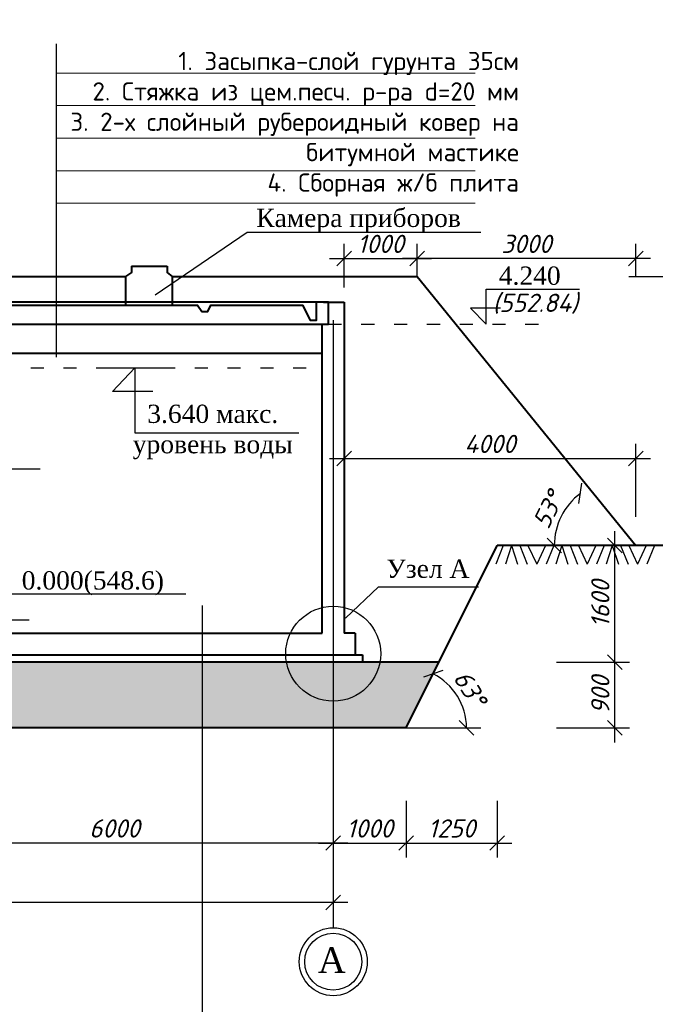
# Model space of a CAD drawing. Header units: millimetres. Extents: x -3143211 to -2549809, y 1060331 to 1394375.
# Tile 119 of 145: x -3037265 to -3028546, y 1293974 to 1307480. Entities that reach past the tile are written whole.
import ezdxf

# ---------------------------------------------------------------- set-up
doc = ezdxf.new("R2010")
doc.units = ezdxf.units.MM
doc.linetypes.add('ACAD_ISO03W100', pattern=[30, 12, -18])
for name, color, linetype in [('01_Red', 7, 'Continuous'), ('ось', 1, 'ACAD_ISO03W100'), ('размер', 34, 'Continuous'), ('РУССКИЙ', 3, 'Continuous'), ('шрифт', 1, 'Continuous')]:
    doc.layers.add(name, color=color, linetype=linetype)
doc.layers.add('Сплошная толстая', color=7, linetype='Continuous', lineweight=40)
doc.styles.get("Standard").update_dxf_attribs({"font": 'isocpeui.ttf'})
doc.styles.add('Times New Romans', font='times.ttf', dxfattribs={"height": 300})
doc.dimstyles.new('STANDARD-100', dxfattribs={"dimtxt": 250, "dimasz": 200, "dimexe": 200, "dimexo": 200, "dimgap": 75, "dimtad": 1, "dimdec": 0, "dimzin": 0, "dimdsep": 46, "dimtxsty": 'Standard', "dimblk": 'OBLIQUE', "dimcen": 0.09, "dimdle": 200, "dimadec": 0, "dimazin": 0, "dimtfac": 1, "dimtdec": 0, "dimtofl": 0, "dimtmove": 0, "dimatfit": 3, "dimldrblk": 'OBLIQUE', "dimfxl": 1, "dimtolj": 1, "dimtzin": 0, "dimarcsym": 0})

# ---------------------------------------------------------------- blocks, each defined once
blk = doc.blocks.new('_Oblique')
at = {"color": 0, "linetype": 'ByBlock', "lineweight": -2}
blk.add_line((-0.5, -0.5), (0.5, 0.5), dxfattribs=at)
blk = doc.blocks.new('*D217')
at = {"layer": 'Defpoints', "color": 0, "transparency": 16777216}
for p in [(-3038964, 1296186), (-3038964, 1296186), (-3032964, 1296186)]:
    blk.add_point(p, dxfattribs=at)
at = {"layer": 'размер', "color": 0, "lineweight": -2, "transparency": 16777216}
blk.add_line((-3032764, 1296186), (-3039164, 1296186), dxfattribs=at)
at = {"layer": 'размер', "color": 0, "lineweight": -2, "transparency": 16777216, "xscale": 200, "yscale": 200, "zscale": 200, "rotation": 180}
blk.add_blockref('_Oblique', (-3038964, 1296186), dxfattribs=at)
at = {"layer": 'размер', "color": 0, "lineweight": -2, "transparency": 16777216, "xscale": 200, "yscale": 200, "zscale": 200}
blk.add_blockref('_Oblique', (-3032964, 1296186), dxfattribs=at)
at = {"layer": 'размер', "color": 0, "transparency": 16777216, "insert": (-3035964, 1296386), "char_height": 250, "width": 744.55, "attachment_point": 5}
blk.add_mtext('\\A1;6000', dxfattribs=at)
blk = doc.blocks.new('*D222')
at = {"layer": 'Defpoints', "color": 0, "transparency": 16777216}
for p in [(-3044964, 1295369), (-3044964, 1295369), (-3032964, 1295369)]:
    blk.add_point(p, dxfattribs=at)
at = {"layer": 'размер', "color": 0, "lineweight": -2, "transparency": 16777216}
blk.add_line((-3032764, 1295369), (-3045164, 1295369), dxfattribs=at)
at = {"layer": 'размер', "color": 0, "lineweight": -2, "transparency": 16777216, "xscale": 200, "yscale": 200, "zscale": 200, "rotation": 180}
blk.add_blockref('_Oblique', (-3044964, 1295369), dxfattribs=at)
at = {"layer": 'размер', "color": 0, "lineweight": -2, "transparency": 16777216, "xscale": 200, "yscale": 200, "zscale": 200}
blk.add_blockref('_Oblique', (-3032964, 1295369), dxfattribs=at)
at = {"layer": 'размер', "color": 0, "transparency": 16777216, "insert": (-3038964, 1295569), "char_height": 250, "attachment_point": 5}
blk.add_mtext('\\A1;12000', dxfattribs=at)
blk = doc.blocks.new('*D201')
at = {"color": 0, "lineweight": -2, "transparency": 16777216}
for p, q in [((-3032814, 1300661), (-3032814, 1301661)), ((-3028814, 1300661), (-3028814, 1301661)), ((-3033014, 1301461), (-3028614, 1301461))]:
    blk.add_line(p, q, dxfattribs=at)
at = {"layer": 'Defpoints', "color": 0, "transparency": 16777216}
for p in [(-3028814, 1301461), (-3032814, 1300266), (-3028814, 1300266)]:
    blk.add_point(p, dxfattribs=at)
at = {"color": 0, "lineweight": -2, "transparency": 16777216, "xscale": 200, "yscale": 200, "zscale": 200, "rotation": 180}
blk.add_blockref('_Oblique', (-3032814, 1301461), dxfattribs=at)
at = {"color": 0, "lineweight": -2, "transparency": 16777216, "xscale": 200, "yscale": 200, "zscale": 200}
blk.add_blockref('_Oblique', (-3028814, 1301461), dxfattribs=at)
at = {"color": 0, "transparency": 16777216, "insert": (-3030814, 1301661), "char_height": 250, "attachment_point": 5}
blk.add_mtext('\\A1;4000', dxfattribs=at)
blk = doc.blocks.new('*D202')
at = {"color": 0, "lineweight": -2, "transparency": 16777216}
for p, q in [((-3032964, 1296766), (-3032964, 1295986)), ((-3031964, 1296766), (-3031964, 1295986)), ((-3033164, 1296186), (-3031764, 1296186))]:
    blk.add_line(p, q, dxfattribs=at)
at = {"layer": 'Defpoints', "color": 0, "transparency": 16777216}
for p in [(-3032964, 1296966), (-3031964, 1296966), (-3031964, 1296186)]:
    blk.add_point(p, dxfattribs=at)
at = {"color": 0, "lineweight": -2, "transparency": 16777216, "xscale": 200, "yscale": 200, "zscale": 200, "rotation": 180}
blk.add_blockref('_Oblique', (-3032964, 1296186), dxfattribs=at)
at = {"color": 0, "lineweight": -2, "transparency": 16777216, "xscale": 200, "yscale": 200, "zscale": 200}
blk.add_blockref('_Oblique', (-3031964, 1296186), dxfattribs=at)
at = {"color": 0, "transparency": 16777216, "insert": (-3032464, 1296386), "char_height": 250, "width": 692.65, "attachment_point": 5}
blk.add_mtext('\\A1;1000', dxfattribs=at)
blk = doc.blocks.new('*D203')
at = {"color": 0, "lineweight": -2, "transparency": 16777216}
for p, q in [((-3031964, 1296766), (-3031964, 1295986)), ((-3030714, 1296766), (-3030714, 1295986)), ((-3032164, 1296186), (-3030514, 1296186))]:
    blk.add_line(p, q, dxfattribs=at)
at = {"layer": 'Defpoints', "color": 0, "transparency": 16777216}
for p in [(-3031964, 1296966), (-3030714, 1296966), (-3030714, 1296186)]:
    blk.add_point(p, dxfattribs=at)
at = {"color": 0, "lineweight": -2, "transparency": 16777216, "xscale": 200, "yscale": 200, "zscale": 200, "rotation": 180}
blk.add_blockref('_Oblique', (-3031964, 1296186), dxfattribs=at)
at = {"color": 0, "lineweight": -2, "transparency": 16777216, "xscale": 200, "yscale": 200, "zscale": 200}
blk.add_blockref('_Oblique', (-3030714, 1296186), dxfattribs=at)
at = {"color": 0, "transparency": 16777216, "insert": (-3031339, 1296386), "char_height": 250, "width": 692.65, "attachment_point": 5}
blk.add_mtext('\\A1;1250', dxfattribs=at)
blk = doc.blocks.new('*D246')
at = {"color": 0, "lineweight": -2, "transparency": 16777216}
blk.add_arc((-3029034, 1300266), 897, 126.9978, 180, dxfattribs=at)
at = {"layer": 'Defpoints', "color": 0, "transparency": 16777216}
for p in [(-3031814, 1303956), (-3029766, 1300785), (-3030714, 1300266), (-3029034, 1300266), (-3025960, 1300266)]:
    blk.add_point(p, dxfattribs=at)
at = {"color": 0, "lineweight": -2, "transparency": 16777216, "xscale": 200, "yscale": 200, "zscale": 200}
for p, rotation in [((-3029574, 1300982), 36.99778602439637), ((-3029931, 1300266), 270.0000000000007)]:
    blk.add_blockref('_Oblique', p, dxfattribs=dict(at, rotation=rotation))
at = {"color": 0, "transparency": 16777216, "insert": (-3030016, 1300755), "char_height": 250, "attachment_point": 5, "rotation": 63.4989}
blk.add_mtext('\\A1;53°', dxfattribs=at)
blk = doc.blocks.new('*D252')
at = {"color": 0, "lineweight": -2, "transparency": 16777216}
for p, q in [((-3032814, 1303806), (-3032814, 1304405)), ((-3031814, 1304156), (-3031814, 1304405)), ((-3033014, 1304205), (-3031614, 1304205))]:
    blk.add_line(p, q, dxfattribs=at)
at = {"layer": 'Defpoints', "color": 0, "transparency": 16777216}
for p in [(-3031814, 1304205), (-3031814, 1303956), (-3032814, 1303606)]:
    blk.add_point(p, dxfattribs=at)
at = {"color": 0, "lineweight": -2, "transparency": 16777216, "xscale": 200, "yscale": 200, "zscale": 200, "rotation": 180}
blk.add_blockref('_Oblique', (-3032814, 1304205), dxfattribs=at)
at = {"color": 0, "lineweight": -2, "transparency": 16777216, "xscale": 200, "yscale": 200, "zscale": 200}
blk.add_blockref('_Oblique', (-3031814, 1304205), dxfattribs=at)
at = {"color": 0, "transparency": 16777216, "insert": (-3032314, 1304405), "char_height": 250, "attachment_point": 5}
blk.add_mtext('\\A1;{\\fISOCPEUR|b0|i1|c238|p34;1000}', dxfattribs=at)
blk = doc.blocks.new('*D204')
at = {"color": 0, "lineweight": -2, "transparency": 16777216}
for p, q in [((-3029100, 1297566), (-3029100, 1298866)), ((-3029900, 1298666), (-3028900, 1298666)), ((-3029900, 1297766), (-3028900, 1297766))]:
    blk.add_line(p, q, dxfattribs=at)
at = {"layer": 'Defpoints', "color": 0, "transparency": 16777216}
for p in [(-3030776, 1298666), (-3029100, 1298666), (-3031638, 1297766)]:
    blk.add_point(p, dxfattribs=at)
at = {"color": 0, "lineweight": -2, "transparency": 16777216, "xscale": 200, "yscale": 200, "zscale": 200}
for p, rotation in [((-3029100, 1298666), 90), ((-3029100, 1297766), 270)]:
    blk.add_blockref('_Oblique', p, dxfattribs=dict(at, rotation=rotation))
at = {"color": 0, "transparency": 16777216, "insert": (-3029300, 1298216), "char_height": 250, "width": 563.3, "attachment_point": 5, "rotation": 90}
blk.add_mtext('\\A1;900', dxfattribs=at)
blk = doc.blocks.new('*D205')
at = {"color": 0, "lineweight": -2, "transparency": 16777216}
for p, q in [((-3029100, 1298466), (-3029100, 1300466)), ((-3029314, 1300266), (-3028900, 1300266)), ((-3029900, 1298666), (-3028900, 1298666))]:
    blk.add_line(p, q, dxfattribs=at)
at = {"layer": 'Defpoints', "color": 0, "transparency": 16777216}
for p in [(-3029514, 1300266), (-3029100, 1300266), (-3030739, 1298666)]:
    blk.add_point(p, dxfattribs=at)
at = {"color": 0, "lineweight": -2, "transparency": 16777216, "xscale": 200, "yscale": 200, "zscale": 200}
for p, rotation in [((-3029100, 1300266), 90), ((-3029100, 1298666), 270)]:
    blk.add_blockref('_Oblique', p, dxfattribs=dict(at, rotation=rotation))
at = {"color": 0, "transparency": 16777216, "insert": (-3029300, 1299466), "char_height": 250, "attachment_point": 5, "rotation": 90, "bg_fill": 3, "box_fill_scale": 1.1, "bg_fill_color": 256, "bg_fill_true_color": 13158600, "bg_fill_transparency": 0}
blk.add_mtext('\\A1;{\\fISOCPEUR|b0|i1|c238|p34;1}600', dxfattribs=at)
blk = doc.blocks.new('*D206')
at = {"color": 0, "lineweight": -2, "transparency": 16777216}
for p, q in [((-3028109, 1300466), (-3028109, 1297566)), ((-3028239, 1300266), (-3027909, 1300266)), ((-3028396, 1297766), (-3027909, 1297766))]:
    blk.add_line(p, q, dxfattribs=at)
at = {"layer": 'Defpoints', "color": 0, "transparency": 16777216}
for p in [(-3028439, 1300266), (-3028596, 1297766), (-3028109, 1297766)]:
    blk.add_point(p, dxfattribs=at)
at = {"color": 0, "lineweight": -2, "transparency": 16777216, "xscale": 200, "yscale": 200, "zscale": 200}
for p, rotation in [((-3028109, 1300266), 90), ((-3028109, 1297766), 270)]:
    blk.add_blockref('_Oblique', p, dxfattribs=dict(at, rotation=rotation))
at = {"color": 0, "transparency": 16777216, "insert": (-3028309, 1299016), "char_height": 250, "attachment_point": 5, "rotation": 90}
blk.add_mtext('\\A1;2500', dxfattribs=at)
blk = doc.blocks.new('*D207')
at = {"color": 0, "lineweight": -2, "transparency": 16777216}
for p, q in [((-3028109, 1304156), (-3028109, 1300066)), ((-3028909, 1303956), (-3027909, 1303956)), ((-3028412, 1300266), (-3027909, 1300266))]:
    blk.add_line(p, q, dxfattribs=at)
at = {"layer": 'Defpoints', "color": 0, "transparency": 16777216}
for p in [(-3031814, 1303956), (-3028612, 1300266), (-3028109, 1300266)]:
    blk.add_point(p, dxfattribs=at)
at = {"color": 0, "lineweight": -2, "transparency": 16777216, "xscale": 200, "yscale": 200, "zscale": 200}
for p, rotation in [((-3028109, 1303956), 90), ((-3028109, 1300266), 270)]:
    blk.add_blockref('_Oblique', p, dxfattribs=dict(at, rotation=rotation))
at = {"color": 0, "transparency": 16777216, "insert": (-3028309, 1302111), "char_height": 250, "attachment_point": 5, "rotation": 90}
blk.add_mtext('\\A1;3690', dxfattribs=at)
blk = doc.blocks.new('*D209')
at = {"color": 0, "lineweight": -2, "transparency": 16777216}
for p, q in [((-3031814, 1303950), (-3031814, 1304405)), ((-3028814, 1303950), (-3028814, 1304405)), ((-3028614, 1304205), (-3032014, 1304205))]:
    blk.add_line(p, q, dxfattribs=at)
at = {"layer": 'Defpoints', "color": 0, "transparency": 16777216}
for p in [(-3031814, 1304205), (-3031814, 1303750), (-3028814, 1303750)]:
    blk.add_point(p, dxfattribs=at)
at = {"color": 0, "lineweight": -2, "transparency": 16777216, "xscale": 200, "yscale": 200, "zscale": 200, "rotation": 180}
blk.add_blockref('_Oblique', (-3031814, 1304205), dxfattribs=at)
at = {"color": 0, "lineweight": -2, "transparency": 16777216, "xscale": 200, "yscale": 200, "zscale": 200}
blk.add_blockref('_Oblique', (-3028814, 1304205), dxfattribs=at)
at = {"color": 0, "transparency": 16777216, "insert": (-3030314, 1304405), "char_height": 250, "attachment_point": 5}
blk.add_mtext('\\A1;3000', dxfattribs=at)
blk = doc.blocks.new('*D266')
at = {"color": 0, "lineweight": -2, "transparency": 16777216}
blk.add_arc((-3031964, 1297766), 828, 360, 63.4309, dxfattribs=at)
at = {"layer": 'Defpoints', "color": 0, "transparency": 16777216}
for p in [(-3030714, 1300266), (-3031191, 1298065), (-3031964, 1297766), (-3031964, 1297766), (-3030941, 1297766)]:
    blk.add_point(p, dxfattribs=at)
at = {"color": 0, "lineweight": -2, "transparency": 16777216, "xscale": 200, "yscale": 200, "zscale": 200}
for p, rotation in [((-3031593, 1298507), 153.4309148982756), ((-3031136, 1297766), 269.9999999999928)]:
    blk.add_blockref('_Oblique', p, dxfattribs=dict(at, rotation=rotation))
at = {"color": 0, "transparency": 16777216, "insert": (-3031089, 1298307), "char_height": 250, "width": 535.27, "attachment_point": 5, "rotation": 301.7155}
blk.add_mtext('\\A1;63°', dxfattribs=at)

msp = doc.modelspace()

# ---------------------------------------------------------------- hatches: boundary and pattern name
at = {"layer": '01_Red'}
h = msp.add_hatch(dxfattribs=at)
h.set_pattern_fill('GRAVEL', color=251, scale=15)
h.set_pattern_definition([(228.0127875, (-30733.192, -18479.115), (-3048.00000024, -3428.99999979), [51.258216, -5074.572546]), (184.969741, (-30767.482, -18517.215), (4571.99999819, 381.000021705), [87.96071, -8708.107334]), (132.5104471, (-30855.112, -18524.835), (3810.00000161, -4190.99999854), [62.02223, -6140.20842]), (267.273689, (-31003.702, -18620.085), (381.0000008, 7619.99999996), [80.10068, -7929.965614]), (292.8336542, (-31007.512, -18700.095), (-1905.00000016, 4571.99999993), [78.545055, -7775.97116]), (357.273689, (-30977.032, -18772.485), (-7619.99999996, 381.0000008), [80.10068, -7929.965614]), (37.69424047, (-30897.022, -18776.295), (-4952.99999978, -3810.000000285), [105.92905, -10486.967297]), (72.25532837, (-30813.202, -18711.525), (2667.00000072, 8381.99999977), [100.00793, -9900.78849]), (121.4295656, (-30782.722, -18616.275), (-3048.00000043, 4952.99999973), [80.37195, -7956.831855]), (175.2363583, (-30824.632, -18547.695), (4190.99999994, -381.00000066), [91.75699, -4496.090542]), (222.3974378, (-30916.072, -18540.075), (-4571.999999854, -4191.00000016), [118.66169, -11747.515877]), (138.8140748, (-30626.512, -18623.895), (-2666.99999984, 2286.0000002), [40.50068, -4009.584874]), (171.4692344, (-30656.992, -18597.225), (4953.00000013, -761.99999914), [77.052297, -7628.19585]), (225, (-30733.2, -18585.8), (-5e-14, -381), [53.8814, -484.933966]), (203.1985905, (-30759.86, -18540.075), (1905.00000005, 761.9999999), [29.0162, -2872.593355]), (291.8014095, (-30786.53, -18551.505), (-381.0000001, 1143), [41.034843, -2010.71295]), (30.9637565, (-30771.29, -18589.605), (1143, 762), [66.64795, -2154.944723]), (161.565051, (-30714.14, -18555.31), (762, -381), [48.19307, -1156.634718]), (16.3895403, (-31007.512, -18551.505), (3810, 1143), [67.5132, -6683.824]), (70.3461759, (-30942.742, -18532.455), (-1524.00000014, -4190.99999995), [56.63984, -5607.33235]), (293.1985905, (-30714.14, -18479.115), (-761.9999999, 1905.00000005), [58.032015, -2843.57754]), (343.6104597, (-30691.282, -18532.455), (-3810.00000008, 1142.99999973), [67.5132, -6683.824]), (339.4439548, (-31007.512, -18787.725), (-1905, 762), [65.10528, -3190.160147]), (294.7751406, (-30946.552, -18810.585), (-1905.00000227, 4190.99999897), [54.55082, -5400.539007]), (66.8014095, (-30710.33, -18860.115), (761.9999999, 1905.00000005), [58.032015, -2843.57754]), (17.35402464, (-30687.472, -18806.775), (-4952.9999999, -1524.00000032), [63.86741, -6322.856397]), (69.4439548, (-30897.022, -18860.115), (-762, -1905), [32.55264, -3222.712787]), (101.3099325, (-30733.19, -18860.115), (-381, 1524), [19.42719, -1923.299245]), (165.9637565, (-30737, -18841.065), (1143, -381), [78.545055, -1492.35819]), (186.00900596, (-30813.202, -18822.015), (3809.99999998, 381.0000002), [72.79005, -7206.20473]), (303.6900675, (-30771.29, -18623.89), (-381, 762), [54.94858, -1318.766454]), (353.1572266, (-30740.812, -18669.615), (6477.00000004, -761.99999966), [95.933514, -9497.40136]), (60.9453959, (-30645.562, -18681.045), (-1524.00000004, -2666.99999998), [39.226236, -3883.408848]), (90, (-30626.5, -18646.75), (-381, 381), [22.86, -358.14]), (120.2564372, (-30820.822, -18810.585), (1523.99999981, -2667.0000001), [52.930044, -5240.091116]), (48.0127875, (-30847.492, -18764.865), (3048.00000025, 3428.99999978), [102.51643, -5023.31433]), (0, (-30778.9, -18688.66), (381, 381), [99.06, -281.94]), (325.3048465, (-30679.852, -18688.665), (3810.00000144, -2666.99999794), [60.241434, -5963.89751]), (254.0546041, (-30630.32, -18722.955), (-381, -1524), [55.47436, -2718.247506]), (207.64597536, (-30645.562, -18776.295), (-7239.000000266, -3809.999999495), [90.321765, -8941.869663]), (175.42607874, (-30725.572, -18818.205), (-4953, 381), [95.55442, -9459.87697])])
h.paths.add_polyline_path([(-3046413.96098, 1298666.10087), (-3045963.88177, 1297766.10087), (-3031963.88177, 1297766.10087), (-3031513.80256, 1298666.10087)])

# ---------------------------------------------------------------- linework, layer by layer
at = {"color": 0, "lineweight": 9}
for p, q in [((-3036758.08296, 1306747.40888), (-3031015.86052, 1306747.40888)), ((-3036758.08296, 1306301.11794), (-3031015.86052, 1306301.11794)), ((-3036758.08296, 1305854.82701), (-3031015.86052, 1305854.82701)), ((-3036758.08296, 1305408.53607), (-3031015.86052, 1305408.53607)), ((-3036758.08296, 1304962.24513), (-3031015.86052, 1304962.24513))]:
    msp.add_line(p, q, dxfattribs=at)
at = {"color": 0}
for p, q in [((-3029361.7716, 1300265.66089), (-3029481.65572, 1300011.04432)), ((-3029248.36761, 1300265.66089), (-3029352.05106, 1300009.4259)), ((-3029136.01455, 1300265.66089), (-3029219.47666, 1300012.60559)), ((-3029136.01455, 1300265.66089), (-3029052.55243, 1300012.60559)), ((-3029023.66148, 1300265.66089), (-3028919.97804, 1300009.4259)), ((-3028910.25749, 1300265.66089), (-3028790.37337, 1300011.04432)), ((-3028670.48926, 1300265.66089), (-3028790.37337, 1300011.04432)), ((-3028557.08526, 1300265.66089), (-3028660.76871, 1300009.4259))]:
    msp.add_line(p, q, dxfattribs=at)
msp.add_line((-3031963.88177, 1297766.10087), (-3030941.18473, 1297766.10087))
msp.add_lwpolyline([(-3036183.94749, 1302705.83903), (-3035186.13205, 1302705.83903)], dxfattribs=at)
msp.add_circle((-3032963.88177, 1298782.66089), 651.59525, dxfattribs=at)
at = {"layer": 'ось', "color": 0, "ltscale": 15}
for points in [[(-3033028.77441, 1303305.38178), (-3029961.68126, 1303305.38178)], [(-3044763.67136, 1302705.83903), (-3033113.88177, 1302705.83903)]]:
    msp.add_lwpolyline(points, dxfattribs=at)
at = {"layer": 'размер', "color": 0}
msp.add_lwpolyline([(-3032963.88177, 1303359.91458), (-3032963.88177, 1295023.90783)], dxfattribs=at)
at = {"layer": 'Сплошная толстая', "color": 0}
for p, q in [((-3046113.9084, 1303955.7466), (-3035814.44105, 1303955.7466)), ((-3035171.4766, 1303955.7466), (-3031813.85515, 1303955.7466)), ((-3031813.85515, 1303955.7466), (-3028813.85515, 1300265.66089)), ((-3033098.78277, 1303605.7466), (-3032813.6065, 1303605.7466)), ((-3032813.6065, 1303605.7466), (-3032813.6065, 1299065.9716)), ((-3033113.88177, 1299065.83903), (-3033113.88177, 1303305.38178)), ((-3044763.67136, 1302905.83903), (-3033113.88177, 1302905.83903)), ((-3031963.88177, 1297766.10087), (-3030713.88177, 1300265.66089)), ((-3025959.95438, 1300265.66089), (-3030713.88177, 1300265.66089)), ((-3044763.67136, 1299065.83903), (-3033113.88177, 1299065.83903)), ((-3032664.07843, 1299065.9716), (-3032813.6065, 1299065.9716)), ((-3032664.07843, 1299065.9716), (-3032664.07843, 1298765.66089)), ((-3031513.80256, 1298666.10087), (-3046413.96098, 1298666.10087)), ((-3045363.68511, 1298765.66089), (-3032564.07843, 1298765.66089)), ((-3032564.07843, 1298765.66089), (-3032564.07843, 1298665.79134)), ((-3031963.88177, 1297766.10087), (-3045963.88177, 1297766.10087))]:
    msp.add_line(p, q, dxfattribs=at)
for points in [[(-3035729.51597, 1304098.49058), (-3035729.51597, 1304011.84754), (-3035814.44105, 1303955.7466), (-3035814.44105, 1303559.21062)], [(-3035729.51597, 1304098.49058), (-3035240.66887, 1304100.93144)], [(-3035240.66887, 1304100.93144), (-3035240.66887, 1304013.25222), (-3035171.4766, 1303955.7466), (-3035171.4766, 1303559.21062)], [(-3033028.77441, 1303305.38178), (-3033028.77441, 1303605.7466), (-3044738.82844, 1303605.7466), (-3044738.82844, 1303360.38178)], [(-3037563.4188, 1303562.75755), (-3034825.37887, 1303562.75755), (-3034764.04205, 1303475.4149), (-3034684.18928, 1303475.4149), (-3034644.84136, 1303562.13548), (-3033384.69233, 1303562.13548), (-3033281.93048, 1303360.38178), (-3033194.36254, 1303360.38178), (-3033194.36254, 1303605.7466)], [(-3044898.35609, 1303305.38178), (-3033028.77441, 1303305.38178)]]:
    msp.add_lwpolyline(points, dxfattribs=at)
at = {"layer": 'шрифт', "color": 0}
msp.add_line((-3034760.89281, 1299445.31281), (-3034760.89281, 1291857.57668), dxfattribs=at)
for points in [[(-3036758.08296, 1302850.27753), (-3036758.08296, 1307147.95952)], [(-3035406.98247, 1303707.69829), (-3034145.83906, 1304567.39506), (-3030939.74157, 1304567.39506)], [(-3030667.14473, 1303524.32277), (-3031078.98441, 1303524.32277), (-3030864.82784, 1303305.38178), (-3030864.82784, 1303782.18227), (-3029587.32898, 1303782.18227)], [(-3038840.53108, 1302971.35848), (-3038142.19826, 1301317.6211), (-3036983.7743, 1301317.6211)], [(-3035440.37027, 1302379.95461), (-3035990.87576, 1302379.95461), (-3035685.03977, 1302705.83903), (-3035685.03977, 1301814.65488), (-3033437.67552, 1301814.65488)], [(-3037133.03278, 1299242.83385), (-3037663.40881, 1299242.83385), (-3037438.63978, 1299065.83903), (-3037438.63978, 1299603.33001), (-3034987.37569, 1299603.33001)], [(-3032794.08261, 1299271.37733), (-3032345.02265, 1299698.78952), (-3030971.25195, 1299698.78952)]]:
    msp.add_lwpolyline(points, dxfattribs=at)
for radius in [466.08319, 391.08319]:
    msp.add_circle((-3032963.88177, 1294557.82464), radius, dxfattribs=at)

# ---------------------------------------------------------------- texts
at = {"char_height": 250}
for s, insert, width, attachment_point in [('\\pi-750,l750,t750;{\\fISOCPEUR|b0|i0|c204|p34;1.^IЗасыпка-слой гурунта 35см\\P2.^IСтяжка из цем.песч. р-ра d=20 мм\\P3.^I2-х слойный рубероидный ковер на битумной мастике\\P4.^IСборная ж/б плита}', (-3030415.23371, 1307038.22008), 6196.2197121, 3), ('(552.84)', (-3030777.7033, 1303721.11912), 1207.3613788, 1), ('\\pi-750,l750,t750;{\\fISOCPEUR|b0|i0|c204|p34;\\C0;\\P\\C256;1.^IГрунтовая подушка из суглинки-900мм с уплотнения послойна послойном укатками через каждый 300 мм.}', (-3107182.48028, 1294766.72868), 9176.1944576, 1)]:
    msp.add_mtext(s, dxfattribs=dict(at, insert=insert, width=width, attachment_point=attachment_point))
at = {"layer": 'шрифт', "color": 0, "attachment_point": 2}
for s, insert, char_height, width in [('{\\fTimes New Roman|b0|i0|c204|p18;Камера приборов}', (-3032616.87459, 1304886.72408), 250, 3618.3965469), ('{\\fTimes New Roman|b0|i0|c0|p18;4.240}', (-3030268.75572, 1304093.99806), 250, 6005.0000133), ('{\\fTimes New Roman|b0|i0|c0|p18;3.640 \\fTimes New Roman|b0|i0|c204|p18;макс. уровень воды}', (-3034616.6676, 1302198.85642), 250, 2647.8192351), ('{\\fTimes New Roman|b0|i0|c204|p18;Узел А}', (-3031665.74822, 1300073.72989), 250, 2647.8192351), ('{\\fTimes New Roman|b0|i0|c204|p18;0.000(548.6)}', (-3036261.54367, 1299913.89549), 250, 1801.3464311), ('{\\fTimes New Roman|b0|i0|c204|p18;А}', (-3032982.8439, 1294754.99888), 350, 219.0010815)]:
    msp.add_mtext(s, dxfattribs=dict(at, insert=insert, char_height=char_height, width=width))

# ---------------------------------------------------------------- dimensions: what is measured, and where the dimension line sits
for base, p1, p2, text, picture, middle in [((-3031814.31062, 1304205.47612), (-3032813.6065, 1303605.7466), (-3031814.31062, 1303955.7466), '{\\fISOCPEUR|b0|i1|c238|p34;1000}', '*D252', (-3032313.95856, 1304405.47612)), ((-3028813.85515, 1301460.97553), (-3032813.85515, 1300265.66089), (-3028813.85515, 1300265.66089), '4000', '*D201', (-3030813.85515, 1301660.97553))]:
    dim = msp.add_linear_dim(base=base, p1=p1, p2=p2, text=text, dimstyle='STANDARD-100', override={"dimfxl": 800, "dimfxlon": 1})
    dim.commit()
    dim.dimension.update_dxf_attribs({"geometry": picture, "text_midpoint": middle})
for base, p1, p2, picture, middle in [((-3031813.85515, 1304205.47612), (-3028813.85515, 1303750.23268), (-3031813.85515, 1303750.23268), '*D209', (-3030313.85515, 1304405.47612)), ((-3031963.88177, 1296185.82388), (-3032963.88177, 1296966.10087), (-3031963.88177, 1296966.10087), '*D202', (-3032463.88177, 1296385.82388)), ((-3030713.88177, 1296185.82388), (-3031963.88177, 1296966.10087), (-3030713.88177, 1296966.10087), '*D203', (-3031338.88177, 1296385.82388))]:
    dim = msp.add_linear_dim(base=base, p1=p1, p2=p2, dimstyle='STANDARD-100', override={"dimfxl": 800, "dimfxlon": 1})
    dim.commit()
    dim.dimension.update_dxf_attribs({"geometry": picture, "text_midpoint": middle})
dim = msp.add_angular_dim_2l(base=(-3029766.00645, 1300784.721), line1=((-3025959.95438, 1300265.66089), (-3030713.88177, 1300265.66089)), line2=((-3029033.85515, 1300265.66089), (-3031814.31062, 1303955.7466)), dimstyle='STANDARD-100', override={"dimfxl": 800, "dimfxlon": 1})
dim.commit()
dim.dimension.update_dxf_attribs({"geometry": '*D246', "text_midpoint": (-3030016.01754, 1300755.37269)})
for base, p1, p2, picture, middle in [((-3028109.35725, 1297766.10087), (-3028438.56029, 1300265.66089), (-3028595.8338, 1297766.10087), '*D206', (-3028309.35725, 1299015.88088)), ((-3029100.21464, 1298666.10087), (-3031638.14358, 1297766.10087), (-3030775.84459, 1298666.10087), '*D204', (-3029300.21464, 1298216.10087))]:
    dim = msp.add_linear_dim(base=base, p1=p1, p2=p2, angle=90, dimstyle='STANDARD-100', override={"dimfxl": 800, "dimfxlon": 1})
    dim.commit()
    dim.dimension.update_dxf_attribs({"geometry": picture, "text_midpoint": middle})
at = {"layer": 'размер', "color": 0}
for base, p1, p2, text, picture, middle in [((-3038963.88177, 1296185.82388), (-3032963.88177, 1296185.82388), (-3038963.88177, 1296185.82388), '6000', '*D217', (-3035963.88177, 1296385.82388)), ((-3044963.88177, 1295369.40828), (-3032963.88177, 1295369.40828), (-3044963.88177, 1295369.40828), '12000', '*D222', (-3038963.88177, 1295569.40828))]:
    dim = msp.add_linear_dim(base=base, p1=p1, p2=p2, angle=180, text=text, dimstyle='STANDARD-100', override={"dimtmove": 1}, dxfattribs=at)
    dim.commit()
    dim.dimension.update_dxf_attribs({"geometry": picture, "text_midpoint": middle})

# ---------------------------------------------------------------- next in the draw order: dimensions: what is measured, and where the dimension line sits
dim = msp.add_linear_dim(base=(-3029100.21464, 1300265.66089), p1=(-3030738.88177, 1298665.88088), p2=(-3029513.88177, 1300265.66089), angle=90, text='{\\fISOCPEUR|b0|i1|c238|p34;1}600', dimstyle='STANDARD-100', override={"dimtmove": 1, "dimfxl": 800, "dimfxlon": 1, "dimtfill": 1})
dim.commit()
dim.dimension.update_dxf_attribs({"geometry": '*D205', "text_midpoint": (-3029300.21464, 1299465.77089)})

# ---------------------------------------------------------------- next in the draw order: linework, layer by layer
msp.add_line((-3030713.88177, 1300265.66089), (-3031963.88177, 1297766.10087))
at = {"color": 0}
for p, q in [((-3030630.93231, 1300265.66089), (-3030734.61576, 1300009.4259)), ((-3030518.57925, 1300265.66089), (-3030602.04136, 1300012.60559)), ((-3030518.57925, 1300265.66089), (-3030435.11713, 1300012.60559)), ((-3030406.22618, 1300265.66089), (-3030302.54273, 1300009.4259)), ((-3030292.82219, 1300265.66089), (-3030172.93807, 1300011.04432)), ((-3030053.05395, 1300265.66089), (-3030172.93807, 1300011.04432)), ((-3029939.64996, 1300265.66089), (-3030043.33341, 1300009.4259)), ((-3029827.2969, 1300265.66089), (-3029910.75901, 1300012.60559)), ((-3029827.2969, 1300265.66089), (-3029743.83478, 1300012.60559)), ((-3029714.94383, 1300265.66089), (-3029611.26039, 1300009.4259)), ((-3029601.53984, 1300265.66089), (-3029481.65572, 1300011.04432))]:
    msp.add_line(p, q, dxfattribs=at)

# ---------------------------------------------------------------- next in the draw order: texts
at = {"layer": 'РУССКИЙ', "color": 0, "insert": (-3080373.952, 1323902.79692), "char_height": 300, "width": 20366.9950558, "attachment_point": 1, "style": 'Times New Romans'}
msp.add_mtext('{\\T0.9;                          Характеристики района строительства:\\PПроект разработан для следующих условий строительства:\\PРасчетная зимняя температура воздух   -8 °C\\PСкоростной напор ветра             - 38кг/м2\\PВес снегового покрова               - 50кг/м2\\PСейсмичность площадки              - 7 баллов\\PКатегория грунтов по сейсмическим свойствам - III.\\PРасчетная сейсмичность площадки     - 8 баллов\\PГлубина промерзания грунта           -  0.30 м\\P                            Инженерно-геологические данные:}  \\P\\pi886.251,t12048.75;{\\LПервый инженерно-геологический элемент (ИГЭ-1)} – Лессовидные супеси, лёгкие,\\Pкоричневого цвета, твёрдых, высокопористые, просадочные, залегающие выше УПВ.\\PГрунты слоя развиты повсеместно в разрезе участка изысканий и залегают с поверхности под почвенно-растительным.\\PМощность грунтов элемента изменяется в диапазоне 10,0 м.\\PГрунты ИГЭ-1 на исследованном участке просадочные при бытовом давлении (от собственного веса).\\P\\pi600,tz;Тип грунтовых условий по просадочности согласно КМК 2.02.01-98 – II (второй).\\PСуммарная величина просадки от собственного веса грунта (при замочке её водой до\\Pполного водонасыщения) на вскрытую глубину от Ск-1 7,1см.{\\T0.9;\\PСо следующими характеристиками:\\P\\pi0;      Плотность  грунта = 1.64 т/м3; \\P      Уд.сцепление  = 5 кПа.\\P      Угол внутреннего трения  =23°.\\P}Подземные воды в период изысканий (май 2026 г) не вскрыты на глубинах 10,0м, от поверхности земли.\\P Подземные воды по содержанию сульфатов, согласно таблице 6 и 7 КМК 2.03.11-96, оценивается как слабоагрессивные к бетонам на портландцементе по ГОСТ 10178-85*, и неагрессивные к бетонам на сулфатостойких цементах по ГОСТ 22266-94, а также среднеагрессивные\\Pна арматуру железобетонных конструкции при периодическом смачивании.\\PВ соответствии с приложением 1 КМК 2.01.03-96 с учетом изменения № 1 сейсмичность района – 7 баллов с повторяемостью землетрясений 1 раз в 100 лет (н.п Бандихан).\\PКатегория грунтов по сейсмическим свойствам – III (третья). \\PОснованием под фундаменты будет служить грунтовая подушка из суглинки:Указания по производству работ:\\PОтрыть котлован по заданным размерам и отметкам.{\\A1;Полив водой уплотняемого грунта насыпей}.\\P  Подушку также отсыпать слоями - 30 см. {\\fISOCPEUR|b0|i0|c204|p34;\\C7;суглинки},  уплотнения послойна послойном укатками. После уплотнения на границе уплотненной толщи должны быть получены характеристики 1.65 т/м³. указанным на чертеже. \\PКотлован должен быть принят и освидетельствован специалистом инженером-геологом.', dxfattribs=at)

# ---------------------------------------------------------------- next in the draw order: dimensions: what is measured, and where the dimension line sits
dim = msp.add_linear_dim(base=(-3028109.35725, 1300265.66089), p1=(-3031813.85515, 1303955.7466), p2=(-3028612.47886, 1300265.66089), angle=90, dimstyle='STANDARD-100', override={"dimfxl": 800, "dimfxlon": 1})
dim.commit()
dim.dimension.update_dxf_attribs({"geometry": '*D207', "text_midpoint": (-3028309.35725, 1302110.70375)})
dim = msp.add_angular_dim_2l(base=(-3031191.48319, 1298064.82075), line1=((-3031963.88177, 1297766.10087), (-3030941.18473, 1297766.10087)), line2=((-3030713.88177, 1300265.66089), (-3031963.88177, 1297766.10087)), dimstyle='STANDARD-100', override={"dimfxl": 800, "dimfxlon": 1})
dim.commit()
dim.dimension.update_dxf_attribs({"geometry": '*D266', "text_midpoint": (-3031089.26575, 1298306.60075)})

doc.saveas('drawing.dxf')
